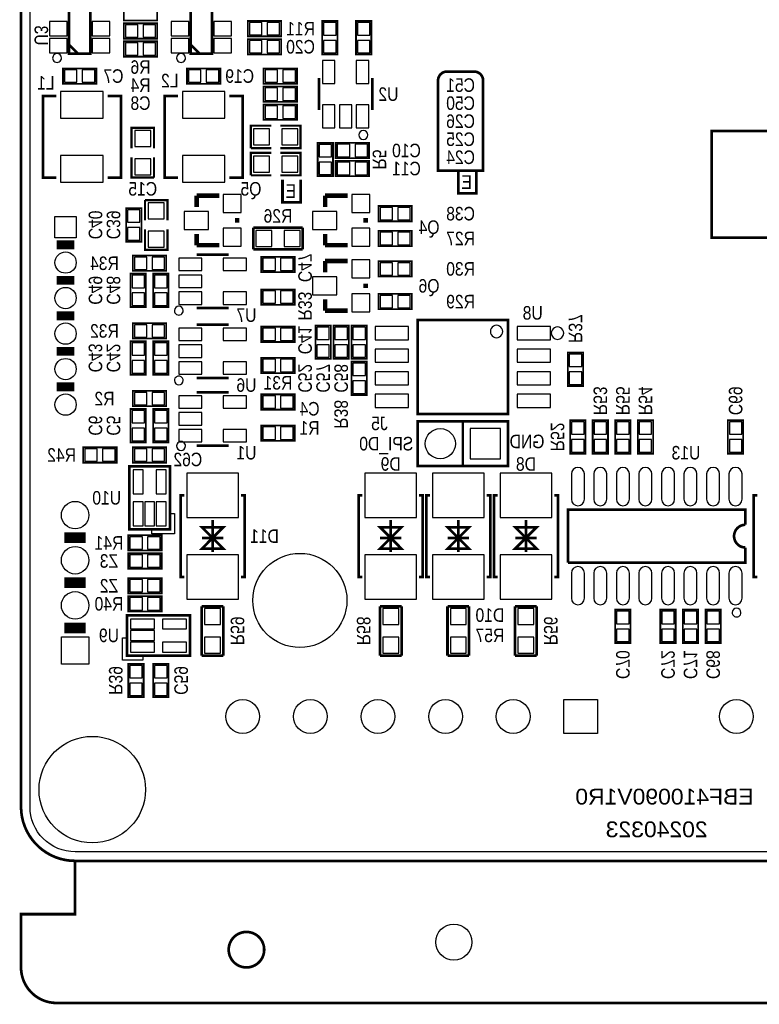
# Model space of a CAD drawing. Extents: x 0 to 137, y -8 to 90.
# Tile 1 of 5: x 0 to 42, y -8 to 47. Entities that reach past the tile are written whole.
import ezdxf
from ezdxf.enums import TextEntityAlignment as Align

# ---------------------------------------------------------------- set-up
doc = ezdxf.new("R2010")
doc.units = 0
for name, color, linetype in [('BG_OUTLINE', 80, 'CONTINUOUS'), ('BG_SILKSCREEN_BOTTOM', 40, 'CONTINUOUS'), ('PG_SILKSCREEN_BOTTOM', 140, 'CONTINUOUS'), ('PIN_SOLDERMASK_BOTTOM', 231, 'CONTINUOUS'), ('RD_SILKSCREEN_BOTTOM', 2, 'CONTINUOUS'), ('RKI_ALL', 40, 'CONTINUOUS')]:
    doc.layers.add(name, color=color, linetype=linetype)

msp = doc.modelspace()

# ---------------------------------------------------------------- linework, layer by layer
at = {"layer": 'BG_OUTLINE'}
msp.add_lwpolyline([(3.048, 0, -0.414214), (0, 3.048), (0, 78.951836, -0.414214), (3.048, 81.999836), (133.951726, 81.999836, -0.414214), (136.999726, 78.951836), (136.999726, 3.048, -0.414214), (133.951726, 0)], format="xyb", close=True, dxfattribs=at)
at = {"layer": 'BG_OUTLINE', "const_width": 0.1524}
for points in [[(0, 3.048), (0, 78.951836)], [(3.048, 0), (133.951726, 0)]]:
    msp.add_lwpolyline(points, dxfattribs=at)
for points in [[(0, 3.048, 0.414214), (3.048, 0), (3.048, -2.999994), (0, -2.999994), (0, -5.999988, 0.414214), (1.999996, -7.999984), (134.99973, -7.999984, 0.414214), (136.999726, -5.999988), (136.999726, -2.999994), (133.951726, -2.999994), (133.951726, 0, 0.414214), (136.999726, 3.048)], [(3.048, 0, -0.414214), (0, 3.048)], [(13.699998, -4.99999, 1), (11.700002, -4.99999, 1), (13.699998, -4.99999)]]:
    msp.add_lwpolyline(points, format="xyb", dxfattribs=at)
at = {"layer": 'BG_SILKSCREEN_BOTTOM', "const_width": 0.1524}
msp.add_lwpolyline([(24.638, 38.862), (24.638, 37.592), (25.654, 37.592), (25.654, 38.862), (26.035, 38.862), (26.035, 43.942, 0.414214), (25.527, 44.45), (24.003, 44.45, 0.414214), (23.495, 43.942), (23.495, 38.862), (25.654, 38.862)], format="xyb", dxfattribs=at)
at = {"layer": 'BG_SILKSCREEN_BOTTOM'}
for points, const_width in [([(38.910006, 35.100006), (44.909994, 35.100006), (44.909994, 41.099994), (38.910006, 41.099994), (38.910006, 35.100006)], 0.150114), ([(15.748, 38.354), (15.748, 37.084), (14.732, 37.084), (14.732, 38.354)], 0.1524)]:
    msp.add_lwpolyline(points, dxfattribs=dict(at, const_width=const_width))
at = {"layer": 'PG_SILKSCREEN_BOTTOM'}
for points, const_width in [([(3.901948, 45.462952), (2.702052, 45.462952), (2.702052, 48.263048), (3.901948, 48.263048), (3.901948, 45.462952)], 0.150114), ([(10.759948, 45.462952), (9.560052, 45.462952), (9.560052, 48.263048), (10.759948, 48.263048), (10.759948, 45.462952)], 0.150114), ([(5.7912, 47.3202), (7.6708, 47.3202), (7.6708, 48.1838), (5.7912, 48.1838), (5.7912, 47.3202)], 0.1016), ([(7.6708, 47.1678), (5.7912, 47.1678), (5.7912, 46.3042), (7.6708, 46.3042), (7.6708, 47.1678)], 0.1016), ([(14.6558, 47.2948), (12.7762, 47.2948), (12.7762, 46.4312), (14.6558, 46.4312), (14.6558, 47.2948)], 0.1016), ([(17.8308, 45.4152), (17.8308, 47.2948), (16.9672, 47.2948), (16.9672, 45.4152), (17.8308, 45.4152)], 0.1016), ([(18.8722, 47.2948), (18.8722, 45.4152), (19.7358, 45.4152), (19.7358, 47.2948), (18.8722, 47.2948)], 0.1016), ([(3.201924, 45.462952), (2.702052, 45.963078)], 0.150114), ([(7.6708, 46.1518), (5.7912, 46.1518), (5.7912, 45.2882), (7.6708, 45.2882), (7.6708, 46.1518)], 0.1016), ([(10.059924, 45.462952), (9.560052, 45.963078)], 0.150114), ([(14.6558, 46.2788), (12.7762, 46.2788), (12.7762, 45.4152), (14.6558, 45.4152), (14.6558, 46.2788)], 0.1016), ([(4.2418, 44.6278), (2.3622, 44.6278), (2.3622, 43.7642), (4.2418, 43.7642), (4.2418, 44.6278)], 0.1016), ([(11.2268, 44.6278), (9.3472, 44.6278), (9.3472, 43.7642), (11.2268, 43.7642), (11.2268, 44.6278)], 0.1016), ([(13.6652, 43.7642), (15.5448, 43.7642), (15.5448, 44.6278), (13.6652, 44.6278), (13.6652, 43.7642)], 0.1016), ([(16.787876, 44.079922), (16.787876, 42.280078)], 0.150114), ([(19.788124, 42.280078), (19.788124, 44.079922)], 0.150114), ([(13.6652, 42.7482), (15.5448, 42.7482), (15.5448, 43.6118), (13.6652, 43.6118), (13.6652, 42.7482)], 0.1016), ([(1.981454, 38.46957), (1.231646, 38.46957), (1.231646, 43.06951), (1.981454, 43.06951)], 0.150114), ([(4.881626, 43.06951), (5.631434, 43.06951), (5.631434, 38.46957), (4.881626, 38.46957)], 0.150114), ([(8.839454, 38.46957), (8.089646, 38.46957), (8.089646, 43.06951), (8.839454, 43.06951)], 0.150114), ([(11.739626, 43.06951), (12.489434, 43.06951), (12.489434, 38.46957), (11.739626, 38.46957)], 0.150114), ([(13.6652, 41.7322), (15.5448, 41.7322), (15.5448, 42.5958), (13.6652, 42.5958), (13.6652, 41.7322)], 0.1016), ([(7.493, 40.132), (7.493, 41.275), (6.223, 41.275), (6.223, 40.132)], 0.127), ([(14.097, 41.402), (12.954, 41.402), (12.954, 40.132)], 0.127), ([(14.605, 40.132), (15.748, 40.132), (15.748, 41.402), (14.605, 41.402)], 0.127), ([(16.7132, 40.4368), (16.7132, 38.5572), (17.5768, 38.5572), (17.5768, 40.4368), (16.7132, 40.4368)], 0.1016), ([(19.6088, 40.4368), (17.7292, 40.4368), (17.7292, 39.5732), (19.6088, 39.5732), (19.6088, 40.4368)], 0.1016), ([(12.954, 40.132), (14.097, 40.132)], 0.127), ([(14.097, 39.878), (12.954, 39.878), (12.954, 38.608)], 0.127), ([(14.605, 38.608), (15.748, 38.608), (15.748, 39.878), (14.605, 39.878)], 0.127), ([(6.223, 39.624), (6.223, 38.481), (7.493, 38.481)], 0.127), ([(7.493, 38.481), (7.493, 39.624)], 0.127), ([(19.6088, 39.4208), (17.7292, 39.4208), (17.7292, 38.5572), (19.6088, 38.5572), (19.6088, 39.4208)], 0.1016), ([(12.954, 38.608), (14.097, 38.608)], 0.127), ([(8.255, 36.068), (8.255, 37.211), (6.985, 37.211)], 0.127), ([(6.985, 37.211), (6.985, 36.068)], 0.127), ([(9.8933, 36.83), (9.8933, 37.465)], 0.254), ([(9.8933, 37.465), (11.1633, 37.465)], 0.254), ([(17.1323, 36.83), (17.1323, 37.465)], 0.254), ([(17.1323, 37.465), (18.4023, 37.465)], 0.254), ([(5.9182, 36.7538), (5.9182, 34.8742), (6.7818, 34.8742), (6.7818, 36.7538), (5.9182, 36.7538)], 0.1016), ([(22.0218, 36.8808), (20.1422, 36.8808), (20.1422, 36.0172), (22.0218, 36.0172), (22.0218, 36.8808)], 0.1016), ([(12.1793, 36.195), (12.1793, 35.941)], 0.254), ([(19.4183, 36.195), (19.4183, 35.941)], 0.254), ([(6.985, 35.56), (6.985, 34.417), (8.255, 34.417), (8.255, 35.56)], 0.127), ([(15.8623, 35.6616), (13.081, 35.6616)], 0.1524), ([(13.081, 35.6616), (13.081, 34.4424)], 0.1524), ([(15.8623, 34.4424), (15.8623, 35.6616)], 0.1524), ([(22.0218, 35.4838), (20.1422, 35.4838), (20.1422, 34.6202), (22.0218, 34.6202), (22.0218, 35.4838)], 0.1016), ([(3.008122, 34.694114), (2.00787, 34.694114)], 0.500126), ([(9.8933, 35.306), (9.8933, 34.671)], 0.254), ([(17.1323, 35.306), (17.1323, 34.671)], 0.254), ([(9.8933, 34.671), (11.1633, 34.671)], 0.254), ([(13.081, 34.4424), (15.8623, 34.4424)], 0.1524), ([(17.1323, 34.671), (18.4023, 34.671)], 0.254), ([(8.1788, 34.0868), (6.2992, 34.0868), (6.2992, 33.2232), (8.1788, 33.2232), (8.1788, 34.0868)], 0.1016), ([(11.694922, 34.139124), (9.895078, 34.139124)], 0.150114), ([(13.5382, 33.15716), (15.4178, 33.15716), (15.4178, 34.02076), (13.5382, 34.02076), (13.5382, 33.15716)], 0.1016), ([(17.1323, 33.147), (17.1323, 33.782)], 0.254), ([(17.1323, 33.782), (18.4023, 33.782)], 0.254), ([(20.1422, 32.9057), (22.0218, 32.9057), (22.0218, 33.7693), (20.1422, 33.7693), (20.1422, 32.9057)], 0.1016), ([(3.008122, 32.694118), (2.00787, 32.694118)], 0.500126), ([(7.0358, 31.1912), (7.0358, 33.0708), (6.1722, 33.0708), (6.1722, 31.1912), (7.0358, 31.1912)], 0.1016), ([(8.3058, 31.1912), (8.3058, 33.0708), (7.4422, 33.0708), (7.4422, 31.1912), (8.3058, 31.1912)], 0.1016), ([(15.4178, 32.1818), (13.5382, 32.1818), (13.5382, 31.3182), (15.4178, 31.3182), (15.4178, 32.1818)], 0.1016), ([(19.4183, 32.512), (19.4183, 32.258)], 0.254), ([(17.1323, 31.623), (17.1323, 30.988)], 0.254), ([(22.0218, 31.9278), (20.1422, 31.9278), (20.1422, 31.0642), (22.0218, 31.0642), (22.0218, 31.9278)], 0.1016), ([(9.895078, 31.138876), (11.694922, 31.138876)], 0.150114), ([(17.1323, 30.988), (18.4023, 30.988)], 0.254), ([(2.00787, 30.694122), (3.008122, 30.694122)], 0.500126), ([(27.432, 25.172924), (22.352, 25.172924), (22.352, 30.453076), (27.432, 30.453076), (27.432, 25.172924)], 0.1524), ([(8.1788, 30.2768), (6.2992, 30.2768), (6.2992, 29.4132), (8.1788, 29.4132), (8.1788, 30.2768)], 0.1016), ([(11.694922, 30.202124), (9.895078, 30.202124)], 0.150114), ([(13.5382, 29.22016), (15.4178, 29.22016), (15.4178, 30.08376), (13.5382, 30.08376), (13.5382, 29.22016)], 0.1016), ([(16.5862, 30.1498), (16.5862, 28.2702), (17.4498, 28.2702), (17.4498, 30.1498), (16.5862, 30.1498)], 0.1016), ([(17.6022, 30.1498), (17.6022, 28.2702), (18.4658, 28.2702), (18.4658, 30.1498), (17.6022, 30.1498)], 0.1016), ([(18.6182, 30.1498), (18.6182, 28.2702), (19.4818, 28.2702), (19.4818, 30.1498), (18.6182, 30.1498)], 0.1016), ([(2.00787, 28.694126), (3.008122, 28.694126)], 0.500126), ([(7.0358, 27.3812), (7.0358, 29.2608), (6.1722, 29.2608), (6.1722, 27.3812), (7.0358, 27.3812)], 0.1016), ([(8.3058, 27.3812), (8.3058, 29.2608), (7.4422, 29.2608), (7.4422, 27.3812), (8.3058, 27.3812)], 0.1016), ([(15.4178, 28.331668), (13.5382, 28.331668), (13.5382, 27.468068), (15.4178, 27.468068), (15.4178, 28.331668)], 0.1016), ([(30.8102, 28.6258), (30.8102, 26.7462), (31.6738, 26.7462), (31.6738, 28.6258), (30.8102, 28.6258)], 0.1016), ([(19.4818, 26.2382), (19.4818, 28.1178), (18.6182, 28.1178), (18.6182, 26.2382), (19.4818, 26.2382)], 0.1016), ([(9.895078, 27.201876), (11.694922, 27.201876)], 0.150114), ([(2.00787, 26.69413), (3.008122, 26.69413)], 0.500126), ([(8.1788, 26.4668), (6.2992, 26.4668), (6.2992, 25.6032), (8.1788, 25.6032), (8.1788, 26.4668)], 0.1016), ([(11.694922, 26.392124), (9.895078, 26.392124)], 0.150114), ([(13.5382, 25.41016), (15.4178, 25.41016), (15.4178, 26.27376), (13.5382, 26.27376), (13.5382, 25.41016)], 0.1016), ([(7.0358, 23.5712), (7.0358, 25.4508), (6.1722, 25.4508), (6.1722, 23.5712), (7.0358, 23.5712)], 0.1016), ([(8.3058, 23.5712), (8.3058, 25.4508), (7.4422, 25.4508), (7.4422, 23.5712), (8.3058, 23.5712)], 0.1016), ([(15.4178, 24.521668), (13.5382, 24.521668), (13.5382, 23.658068), (15.4178, 23.658068), (15.4178, 24.521668)], 0.1016), ([(27.432, 24.744934), (22.352, 24.744934), (22.352, 22.245066), (27.432, 22.245066), (27.432, 24.744934)], 0.150114), ([(24.892, 24.744934), (24.892, 22.245066)], 0.150114), ([(30.9372, 24.8158), (30.9372, 22.9362), (31.8008, 22.9362), (31.8008, 24.8158), (30.9372, 24.8158)], 0.1016), ([(32.2072, 24.8158), (32.2072, 22.9362), (33.0708, 22.9362), (33.0708, 24.8158), (32.2072, 24.8158)], 0.1016), ([(33.4772, 24.8158), (33.4772, 22.9362), (34.3408, 22.9362), (34.3408, 24.8158), (33.4772, 24.8158)], 0.1016), ([(34.7472, 24.8158), (34.7472, 22.9362), (35.6108, 22.9362), (35.6108, 24.8158), (34.7472, 24.8158)], 0.1016), ([(40.6908, 22.9362), (40.6908, 24.8158), (39.8272, 24.8158), (39.8272, 22.9362), (40.6908, 22.9362)], 0.1016), ([(5.3848, 23.2918), (3.5052, 23.2918), (3.5052, 22.4282), (5.3848, 22.4282), (5.3848, 23.2918)], 0.1016), ([(8.1788, 23.2918), (6.2992, 23.2918), (6.2992, 22.4282), (8.1788, 22.4282), (8.1788, 23.2918)], 0.1016), ([(9.895078, 23.391876), (11.694922, 23.391876)], 0.150114), ([(8.389874, 22.225), (6.103874, 22.225), (6.103874, 18.669), (8.389874, 18.669), (8.389874, 22.225)], 0.1524), ([(9.195054, 20.58797), (8.994902, 20.58797), (8.994902, 15.98803), (9.195054, 15.98803)], 0.150114), ([(12.394946, 20.58797), (12.595098, 20.58797), (12.595098, 15.98803), (12.394946, 15.98803)], 0.150114), ([(19.228054, 20.58797), (19.027902, 20.58797), (19.027902, 15.98803), (19.228054, 15.98803)], 0.150114), ([(22.427946, 20.58797), (22.628098, 20.58797), (22.628098, 15.98803), (22.427946, 15.98803)], 0.150114), ([(23.038054, 20.58797), (22.837902, 20.58797), (22.837902, 15.98803), (23.038054, 15.98803)], 0.150114), ([(26.237946, 20.58797), (26.438098, 20.58797), (26.438098, 15.98803), (26.237946, 15.98803)], 0.150114), ([(26.848054, 20.58797), (26.647902, 20.58797), (26.647902, 15.98803), (26.848054, 15.98803)], 0.150114), ([(30.047946, 20.58797), (30.248098, 20.58797), (30.248098, 15.98803), (30.047946, 15.98803)], 0.150114), ([(41.484042, 20.58797), (41.28389, 20.58797), (41.28389, 15.98803), (41.484042, 15.98803)], 0.150114), ([(10.195052, 18.788126), (11.394948, 18.788126), (10.795, 18.187924), (10.195052, 18.788126)], 0.150114), ([(10.795, 19.187922), (10.795, 17.388078)], 0.150114), ([(20.228052, 18.788126), (21.427948, 18.788126), (20.828, 18.187924), (20.228052, 18.788126)], 0.150114), ([(20.828, 19.187922), (20.828, 17.388078)], 0.150114), ([(24.038052, 18.788126), (25.237948, 18.788126), (24.638, 18.187924), (24.038052, 18.788126)], 0.150114), ([(24.638, 19.187922), (24.638, 17.388078)], 0.150114), ([(27.848052, 18.788126), (29.047948, 18.788126), (28.448, 18.187924), (27.848052, 18.788126)], 0.150114), ([(28.448, 19.187922), (28.448, 17.388078)], 0.150114), ([(2.448052, 18.200116), (3.647948, 18.200116)], 0.599948), ([(6.0452, 17.4752), (7.9248, 17.4752), (7.9248, 18.3388), (6.0452, 18.3388), (6.0452, 17.4752)], 0.1016), ([(11.394948, 17.587976), (10.195052, 17.587976), (10.795, 18.187924), (11.394948, 17.587976)], 0.150114), ([(10.195052, 18.187924), (11.394948, 18.187924)], 0.150114), ([(11.394948, 18.187924), (10.195052, 18.187924)], 0.150114), ([(21.427948, 17.587976), (20.228052, 17.587976), (20.828, 18.187924), (21.427948, 17.587976)], 0.150114), ([(20.228052, 18.187924), (21.427948, 18.187924)], 0.150114), ([(21.427948, 18.187924), (20.228052, 18.187924)], 0.150114), ([(25.237948, 17.587976), (24.038052, 17.587976), (24.638, 18.187924), (25.237948, 17.587976)], 0.150114), ([(24.038052, 18.187924), (25.237948, 18.187924)], 0.150114), ([(25.237948, 18.187924), (24.038052, 18.187924)], 0.150114), ([(29.047948, 17.587976), (27.848052, 17.587976), (28.448, 18.187924), (29.047948, 17.587976)], 0.150114), ([(27.848052, 18.187924), (29.047948, 18.187924)], 0.150114), ([(29.047948, 18.187924), (27.848052, 18.187924)], 0.150114), ([(6.0452, 16.4592), (7.9248, 16.4592), (7.9248, 17.3228), (6.0452, 17.3228), (6.0452, 16.4592)], 0.1016), ([(40.81399, 17.288002), (40.81399, 16.787876), (30.81401, 16.787876)], 0.150114), ([(3.647948, 15.660116), (2.448052, 15.660116)], 0.599948), ([(6.0452, 15.0622), (7.9248, 15.0622), (7.9248, 15.9258), (6.0452, 15.9258), (6.0452, 15.0622)], 0.1016), ([(6.0452, 14.0462), (7.9248, 14.0462), (7.9248, 14.9098), (6.0452, 14.9098), (6.0452, 14.0462)], 0.1016), ([(9.525, 11.548872), (9.525, 13.834872), (5.969, 13.834872), (5.969, 11.548872), (9.525, 11.548872)], 0.1524), ([(10.1854, 14.3383), (10.1854, 11.557)], 0.1524), ([(11.4046, 14.3383), (10.1854, 14.3383)], 0.1524), ([(11.4046, 11.557), (11.4046, 14.3383)], 0.1524), ([(20.2184, 14.3383), (20.2184, 11.557)], 0.1524), ([(21.4376, 14.3383), (20.2184, 14.3383)], 0.1524), ([(21.4376, 11.557), (21.4376, 14.3383)], 0.1524), ([(24.0284, 14.3383), (24.0284, 11.557)], 0.1524), ([(25.2476, 14.3383), (24.0284, 14.3383)], 0.1524), ([(25.2476, 11.557), (25.2476, 14.3383)], 0.1524), ([(27.8384, 14.3383), (27.8384, 11.557)], 0.1524), ([(29.0576, 14.3383), (27.8384, 14.3383)], 0.1524), ([(29.0576, 11.557), (29.0576, 14.3383)], 0.1524), ([(33.4772, 14.1478), (33.4772, 12.2682), (34.3408, 12.2682), (34.3408, 14.1478), (33.4772, 14.1478)], 0.1016), ([(36.8808, 12.2682), (36.8808, 14.1478), (36.0172, 14.1478), (36.0172, 12.2682), (36.8808, 12.2682)], 0.1016), ([(37.2872, 14.1478), (37.2872, 12.2682), (38.1508, 12.2682), (38.1508, 14.1478), (37.2872, 14.1478)], 0.1016), ([(38.56228, 14.1478), (38.56228, 12.2682), (39.42588, 12.2682), (39.42588, 14.1478), (38.56228, 14.1478)], 0.1016), ([(3.647948, 13.120116), (2.448052, 13.120116)], 0.599948), ([(6.9088, 9.2202), (6.9088, 11.0998), (6.0452, 11.0998), (6.0452, 9.2202), (6.9088, 9.2202)], 0.1016), ([(7.4422, 11.0998), (7.4422, 9.2202), (8.3058, 9.2202), (8.3058, 11.0998), (7.4422, 11.0998)], 0.1016), ([(10.1854, 11.557), (11.4046, 11.557)], 0.1524), ([(20.2184, 11.557), (21.4376, 11.557)], 0.1524), ([(24.0284, 11.557), (25.2476, 11.557)], 0.1524), ([(27.8384, 11.557), (29.0576, 11.557)], 0.1524)]:
    msp.add_lwpolyline(points, dxfattribs=dict(at, const_width=const_width))
for points in [[(2.281936, 45.212, 1), (1.78206, 45.212104, 1)], [(9.266936, 45.212, 1), (8.76706, 45.212104, 1)], [(19.537934, 40.88003, 1), (19.038066, 40.87997, 1)], [(9.139936, 30.988, 1), (8.640004, 30.987996, 1)], [(27.142186, 29.812996, 1), (26.441814, 29.813004, 1)], [(30.576012, 29.718, 1), (29.876112, 29.71816, 1)], [(9.139936, 27.051, 1), (8.640004, 27.050996, 1)], [(9.266936, 23.368, 1), (8.767004, 23.367996, 1)], [(40.564054, 13.988034, 1), (40.063946, 13.987966, 1)]]:
    msp.add_lwpolyline(points, format="xyb", close=True, dxfattribs=at)
for points in [[(8.389874, 19.558), (8.643874, 19.558), (8.643874, 18.415), (7.373874, 18.415), (7.373874, 18.669), (8.389874, 18.669)], [(6.858, 11.548872), (6.858, 11.294872), (5.715, 11.294872), (5.715, 12.564872), (5.969, 12.564872), (5.969, 11.548872)]]:
    msp.add_lwpolyline(points, close=True, dxfattribs=at)
at = {"layer": 'PG_SILKSCREEN_BOTTOM', "const_width": 0.150114}
msp.add_lwpolyline([(30.81401, 16.787876), (30.81401, 19.788124), (40.81399, 19.788124), (40.81399, 18.92808, 0.999984), (40.81399, 17.64792), (40.81399, 17.288002)], format="xyb", dxfattribs=at)
at = {"layer": 'PIN_SOLDERMASK_BOTTOM'}
for points in [[(1.602105, 46.46295), (2.602103, 46.46295), (2.602103, 47.26305), (1.602105, 47.26305)], [(4.001897, 46.46295), (5.001895, 46.46295), (5.001895, 47.26305), (4.001897, 47.26305)], [(8.460105, 46.46295), (9.460103, 46.46295), (9.460103, 47.26305), (8.460105, 47.26305)], [(10.859897, 46.46295), (11.859895, 46.46295), (11.859895, 47.26305), (10.859897, 47.26305)], [(13.566648, 46.51248), (13.566648, 47.21352), (12.865608, 47.21352), (12.865608, 46.51248)], [(14.566392, 46.51248), (14.566392, 47.21352), (13.865352, 47.21352), (13.865352, 46.51248)], [(17.04848, 46.504352), (17.74952, 46.504352), (17.74952, 47.205392), (17.04848, 47.205392)], [(19.65452, 47.205392), (18.95348, 47.205392), (18.95348, 46.504352), (19.65452, 46.504352)], [(6.581648, 46.38548), (6.581648, 47.08652), (5.880608, 47.08652), (5.880608, 46.38548)], [(7.581392, 46.38548), (7.581392, 47.08652), (6.880352, 47.08652), (6.880352, 46.38548)], [(1.602105, 45.51299), (2.602103, 45.51299), (2.602103, 46.31309), (1.602105, 46.31309)], [(4.001897, 45.51299), (5.001895, 45.51299), (5.001895, 46.31309), (4.001897, 46.31309)], [(6.581648, 45.36948), (6.581648, 46.07052), (5.880608, 46.07052), (5.880608, 45.36948)], [(7.581392, 45.36948), (7.581392, 46.07052), (6.880352, 46.07052), (6.880352, 45.36948)], [(8.460105, 45.51299), (9.460103, 45.51299), (9.460103, 46.31309), (8.460105, 46.31309)], [(10.859897, 45.51299), (11.859895, 45.51299), (11.859895, 46.31309), (10.859897, 46.31309)], [(13.566648, 45.49648), (13.566648, 46.19752), (12.865608, 46.19752), (12.865608, 45.49648)], [(14.566392, 45.49648), (14.566392, 46.19752), (13.865352, 46.19752), (13.865352, 45.49648)], [(17.04848, 45.504608), (17.74952, 45.504608), (17.74952, 46.205648), (17.04848, 46.205648)], [(19.65452, 46.205648), (18.95348, 46.205648), (18.95348, 45.504608), (19.65452, 45.504608)], [(17.68856, 43.779694), (17.68856, 45.080174), (16.98752, 45.080174), (16.98752, 43.779694)], [(19.58848, 43.779694), (19.58848, 45.080174), (18.88744, 45.080174), (18.88744, 43.779694)], [(3.152648, 43.84548), (3.152648, 44.54652), (2.451608, 44.54652), (2.451608, 43.84548)], [(4.152392, 43.84548), (4.152392, 44.54652), (3.451352, 44.54652), (3.451352, 43.84548)], [(10.137648, 43.84548), (10.137648, 44.54652), (9.436608, 44.54652), (9.436608, 43.84548)], [(11.137392, 43.84548), (11.137392, 44.54652), (10.436352, 44.54652), (10.436352, 43.84548)], [(13.754608, 44.54652), (13.754608, 43.84548), (14.455648, 43.84548), (14.455648, 44.54652)], [(14.754352, 44.54652), (14.754352, 43.84548), (15.455392, 43.84548), (15.455392, 44.54652)], [(4.631563, 43.3197), (2.231517, 43.3197), (2.231517, 41.819576), (4.631563, 41.819576)], [(11.489563, 43.3197), (9.089517, 43.3197), (9.089517, 41.819576), (11.489563, 41.819576)], [(13.754608, 43.53052), (13.754608, 42.82948), (14.455648, 42.82948), (14.455648, 43.53052)], [(14.754352, 43.53052), (14.754352, 42.82948), (15.455392, 42.82948), (15.455392, 43.53052)], [(13.754608, 42.51452), (13.754608, 41.81348), (14.455648, 41.81348), (14.455648, 42.51452)], [(14.754352, 42.51452), (14.754352, 41.81348), (15.455392, 41.81348), (15.455392, 42.51452)], [(17.68856, 41.279826), (17.68856, 42.580306), (16.98752, 42.580306), (16.98752, 41.279826)], [(18.63852, 41.279826), (18.63852, 42.580306), (17.93748, 42.580306), (17.93748, 41.279826)], [(19.58848, 41.279826), (19.58848, 42.580306), (18.88744, 42.580306), (18.88744, 41.279826)], [(6.408039, 40.228139), (7.307961, 40.228139), (7.307961, 41.128061), (6.408039, 41.128061)], [(13.100939, 41.216961), (13.100939, 40.317039), (14.000861, 40.317039), (14.000861, 41.216961)], [(14.701139, 41.216961), (14.701139, 40.317039), (15.601061, 40.317039), (15.601061, 41.216961)], [(17.49552, 40.347392), (16.79448, 40.347392), (16.79448, 39.646352), (17.49552, 39.646352)], [(18.519648, 39.65448), (18.519648, 40.35552), (17.818608, 40.35552), (17.818608, 39.65448)], [(19.519392, 39.65448), (19.519392, 40.35552), (18.818352, 40.35552), (18.818352, 39.65448)], [(4.631563, 39.719504), (2.231517, 39.719504), (2.231517, 38.21938), (4.631563, 38.21938)], [(6.408039, 38.627939), (7.307961, 38.627939), (7.307961, 39.527861), (6.408039, 39.527861)], [(11.489563, 39.719504), (9.089517, 39.719504), (9.089517, 38.21938), (11.489563, 38.21938)], [(13.100939, 39.692961), (13.100939, 38.793039), (14.000861, 38.793039), (14.000861, 39.692961)], [(14.701139, 39.692961), (14.701139, 38.793039), (15.601061, 38.793039), (15.601061, 39.692961)], [(17.49552, 39.347648), (16.79448, 39.347648), (16.79448, 38.646608), (17.49552, 38.646608)], [(18.519648, 38.63848), (18.519648, 39.33952), (17.818608, 39.33952), (17.818608, 38.63848)], [(19.519392, 38.63848), (19.519392, 39.33952), (18.818352, 39.33952), (18.818352, 38.63848)], [(12.407138, 37.527738), (11.392662, 37.527738), (11.392662, 36.513262), (12.407138, 36.513262)], [(19.646138, 37.527738), (18.631662, 37.527738), (18.631662, 36.513262), (19.646138, 36.513262)], [(6.70052, 36.664392), (5.99948, 36.664392), (5.99948, 35.963352), (6.70052, 35.963352)], [(8.069961, 37.064061), (7.170039, 37.064061), (7.170039, 36.164139), (8.069961, 36.164139)], [(20.932648, 36.09848), (20.932648, 36.79952), (20.231608, 36.79952), (20.231608, 36.09848)], [(21.932392, 36.09848), (21.932392, 36.79952), (21.231352, 36.79952), (21.231352, 36.09848)], [(1.908048, 36.29406), (3.107944, 36.29406), (3.107944, 35.094164), (1.908048, 35.094164)], [(10.552938, 36.575238), (9.182862, 36.575238), (9.182862, 35.560762), (10.552938, 35.560762)], [(17.791938, 36.575238), (16.421862, 36.575238), (16.421862, 35.560762), (17.791938, 35.560762)], [(6.70052, 35.664648), (5.99948, 35.664648), (5.99948, 34.963608), (6.70052, 34.963608)], [(12.407138, 35.622738), (11.392662, 35.622738), (11.392662, 34.608262), (12.407138, 34.608262)], [(14.127988, 34.601912), (14.127988, 35.501834), (13.228066, 35.501834), (13.228066, 34.601912)], [(15.728188, 34.601912), (15.728188, 35.501834), (14.828266, 35.501834), (14.828266, 34.601912)], [(19.646138, 35.622738), (18.631662, 35.622738), (18.631662, 34.608262), (19.646138, 34.608262)], [(8.069961, 35.463861), (7.170039, 35.463861), (7.170039, 34.563939), (8.069961, 34.563939)], [(20.932648, 34.70148), (20.932648, 35.40252), (20.231608, 35.40252), (20.231608, 34.70148)], [(21.932392, 34.70148), (21.932392, 35.40252), (21.231352, 35.40252), (21.231352, 34.70148)], [(7.089648, 33.30448), (7.089648, 34.00552), (6.388608, 34.00552), (6.388608, 33.30448)], [(8.089392, 33.30448), (8.089392, 34.00552), (7.388352, 34.00552), (7.388352, 33.30448)], [(8.894826, 33.23844), (10.195306, 33.23844), (10.195306, 33.93948), (8.894826, 33.93948)], [(11.394694, 33.23844), (12.695174, 33.23844), (12.695174, 33.93948), (11.394694, 33.93948)], [(13.627608, 33.93948), (13.627608, 33.23844), (14.328648, 33.23844), (14.328648, 33.93948)], [(14.627352, 33.93948), (14.627352, 33.23844), (15.328392, 33.23844), (15.328392, 33.93948)], [(19.646138, 33.844738), (18.631662, 33.844738), (18.631662, 32.830262), (19.646138, 32.830262)], [(20.231608, 33.68802), (20.231608, 32.98698), (20.932648, 32.98698), (20.932648, 33.68802)], [(21.231352, 33.68802), (21.231352, 32.98698), (21.932392, 32.98698), (21.932392, 33.68802)], [(6.25348, 32.280352), (6.95452, 32.280352), (6.95452, 32.981392), (6.25348, 32.981392)], [(7.52348, 32.280352), (8.22452, 32.280352), (8.22452, 32.981392), (7.52348, 32.981392)], [(8.894826, 32.28848), (10.195306, 32.28848), (10.195306, 32.98952), (8.894826, 32.98952)], [(17.791938, 32.892238), (16.421862, 32.892238), (16.421862, 31.877762), (17.791938, 31.877762)], [(6.25348, 31.280608), (6.95452, 31.280608), (6.95452, 31.981648), (6.25348, 31.981648)], [(7.52348, 31.280608), (8.22452, 31.280608), (8.22452, 31.981648), (7.52348, 31.981648)], [(8.894826, 31.33852), (10.195306, 31.33852), (10.195306, 32.03956), (8.894826, 32.03956)], [(11.394694, 31.33852), (12.695174, 31.33852), (12.695174, 32.03956), (11.394694, 32.03956)], [(14.328648, 31.39948), (14.328648, 32.10052), (13.627608, 32.10052), (13.627608, 31.39948)], [(15.328392, 31.39948), (15.328392, 32.10052), (14.627352, 32.10052), (14.627352, 31.39948)], [(19.646138, 31.939738), (18.631662, 31.939738), (18.631662, 30.925262), (19.646138, 30.925262)], [(20.932648, 31.14548), (20.932648, 31.84652), (20.231608, 31.84652), (20.231608, 31.14548)], [(21.932392, 31.14548), (21.932392, 31.84652), (21.231352, 31.84652), (21.231352, 31.14548)], [(7.089648, 29.49448), (7.089648, 30.19552), (6.388608, 30.19552), (6.388608, 29.49448)], [(8.089392, 29.49448), (8.089392, 30.19552), (7.388352, 30.19552), (7.388352, 29.49448)], [(8.894826, 29.30144), (10.195306, 29.30144), (10.195306, 30.00248), (8.894826, 30.00248)], [(11.394694, 29.30144), (12.695174, 29.30144), (12.695174, 30.00248), (11.394694, 30.00248)], [(13.627608, 30.00248), (13.627608, 29.30144), (14.328648, 29.30144), (14.328648, 30.00248)], [(14.627352, 30.00248), (14.627352, 29.30144), (15.328392, 29.30144), (15.328392, 30.00248)], [(17.36852, 30.060392), (16.66748, 30.060392), (16.66748, 29.359352), (17.36852, 29.359352)], [(18.38452, 30.060392), (17.68348, 30.060392), (17.68348, 29.359352), (18.38452, 29.359352)], [(19.40052, 30.060392), (18.69948, 30.060392), (18.69948, 29.359352), (19.40052, 29.359352)], [(19.952208, 29.3497), (21.831808, 29.3497), (21.831808, 30.0863), (19.952208, 30.0863)], [(27.952192, 29.3497), (29.831792, 29.3497), (29.831792, 30.0863), (27.952192, 30.0863)], [(6.25348, 28.470352), (6.95452, 28.470352), (6.95452, 29.171392), (6.25348, 29.171392)], [(7.52348, 28.470352), (8.22452, 28.470352), (8.22452, 29.171392), (7.52348, 29.171392)], [(8.894826, 28.35148), (10.195306, 28.35148), (10.195306, 29.05252), (8.894826, 29.05252)], [(17.36852, 29.060648), (16.66748, 29.060648), (16.66748, 28.359608), (17.36852, 28.359608)], [(18.38452, 29.060648), (17.68348, 29.060648), (17.68348, 28.359608), (18.38452, 28.359608)], [(19.40052, 29.060648), (18.69948, 29.060648), (18.69948, 28.359608), (19.40052, 28.359608)], [(19.952208, 28.0797), (21.831808, 28.0797), (21.831808, 28.8163), (19.952208, 28.8163)], [(27.952192, 28.0797), (29.831792, 28.0797), (29.831792, 28.8163), (27.952192, 28.8163)], [(31.59252, 28.536392), (30.89148, 28.536392), (30.89148, 27.835352), (31.59252, 27.835352)], [(6.25348, 27.470608), (6.95452, 27.470608), (6.95452, 28.171648), (6.25348, 28.171648)], [(7.52348, 27.470608), (8.22452, 27.470608), (8.22452, 28.171648), (7.52348, 28.171648)], [(8.894826, 27.40152), (10.195306, 27.40152), (10.195306, 28.10256), (8.894826, 28.10256)], [(11.394694, 27.40152), (12.695174, 27.40152), (12.695174, 28.10256), (11.394694, 28.10256)], [(14.328648, 27.549348), (14.328648, 28.250388), (13.627608, 28.250388), (13.627608, 27.549348)], [(15.328392, 27.549348), (15.328392, 28.250388), (14.627352, 28.250388), (14.627352, 27.549348)], [(18.69948, 27.327352), (19.40052, 27.327352), (19.40052, 28.028392), (18.69948, 28.028392)], [(19.952208, 26.8097), (21.831808, 26.8097), (21.831808, 27.5463), (19.952208, 27.5463)], [(27.952192, 26.8097), (29.831792, 26.8097), (29.831792, 27.5463), (27.952192, 27.5463)], [(31.59252, 27.536648), (30.89148, 27.536648), (30.89148, 26.835608), (31.59252, 26.835608)], [(18.69948, 26.327608), (19.40052, 26.327608), (19.40052, 27.028648), (18.69948, 27.028648)], [(7.089648, 25.68448), (7.089648, 26.38552), (6.388608, 26.38552), (6.388608, 25.68448)], [(8.089392, 25.68448), (8.089392, 26.38552), (7.388352, 26.38552), (7.388352, 25.68448)], [(8.894826, 25.49144), (10.195306, 25.49144), (10.195306, 26.19248), (8.894826, 26.19248)], [(11.394694, 25.49144), (12.695174, 25.49144), (12.695174, 26.19248), (11.394694, 26.19248)], [(13.627608, 26.19248), (13.627608, 25.49144), (14.328648, 25.49144), (14.328648, 26.19248)], [(14.627352, 26.19248), (14.627352, 25.49144), (15.328392, 25.49144), (15.328392, 26.19248)], [(19.952208, 25.5397), (21.831808, 25.5397), (21.831808, 26.2763), (19.952208, 26.2763)], [(27.952192, 25.5397), (29.831792, 25.5397), (29.831792, 26.2763), (27.952192, 26.2763)], [(6.25348, 24.660352), (6.95452, 24.660352), (6.95452, 25.361392), (6.25348, 25.361392)], [(7.52348, 24.660352), (8.22452, 24.660352), (8.22452, 25.361392), (7.52348, 25.361392)], [(8.894826, 24.54148), (10.195306, 24.54148), (10.195306, 25.24252), (8.894826, 25.24252)], [(14.328648, 23.739348), (14.328648, 24.440388), (13.627608, 24.440388), (13.627608, 23.739348)], [(15.328392, 23.739348), (15.328392, 24.440388), (14.627352, 24.440388), (14.627352, 23.739348)], [(31.71952, 24.726392), (31.01848, 24.726392), (31.01848, 24.025352), (31.71952, 24.025352)], [(32.98952, 24.726392), (32.28848, 24.726392), (32.28848, 24.025352), (32.98952, 24.025352)], [(34.25952, 24.726392), (33.55848, 24.726392), (33.55848, 24.025352), (34.25952, 24.025352)], [(35.52952, 24.726392), (34.82848, 24.726392), (34.82848, 24.025352), (35.52952, 24.025352)], [(39.90848, 24.025352), (40.60952, 24.025352), (40.60952, 24.726392), (39.90848, 24.726392)], [(6.25348, 23.660608), (6.95452, 23.660608), (6.95452, 24.361648), (6.25348, 24.361648)], [(7.52348, 23.660608), (8.22452, 23.660608), (8.22452, 24.361648), (7.52348, 24.361648)], [(8.894826, 23.59152), (10.195306, 23.59152), (10.195306, 24.29256), (8.894826, 24.29256)], [(11.394694, 23.59152), (12.695174, 23.59152), (12.695174, 24.29256), (11.394694, 24.29256)], [(27.012138, 22.644862), (27.012138, 24.344884), (25.312116, 24.344884), (25.312116, 22.644862)], [(31.71952, 23.726648), (31.01848, 23.726648), (31.01848, 23.025608), (31.71952, 23.025608)], [(32.98952, 23.726648), (32.28848, 23.726648), (32.28848, 23.025608), (32.98952, 23.025608)], [(34.25952, 23.726648), (33.55848, 23.726648), (33.55848, 23.025608), (34.25952, 23.025608)], [(35.52952, 23.726648), (34.82848, 23.726648), (34.82848, 23.025608), (35.52952, 23.025608)], [(39.90848, 23.025608), (40.60952, 23.025608), (40.60952, 23.726648), (39.90848, 23.726648)], [(4.295648, 22.50948), (4.295648, 23.21052), (3.594608, 23.21052), (3.594608, 22.50948)], [(5.295392, 22.50948), (5.295392, 23.21052), (4.594352, 23.21052), (4.594352, 22.50948)], [(7.089648, 22.50948), (7.089648, 23.21052), (6.388608, 23.21052), (6.388608, 22.50948)], [(8.089392, 22.50948), (8.089392, 23.21052), (7.388352, 23.21052), (7.388352, 22.50948)], [(6.876288, 20.673822), (6.876288, 22.020022), (6.317488, 22.020022), (6.317488, 20.673822)], [(8.17626, 20.673822), (8.17626, 22.020022), (7.61746, 22.020022), (7.61746, 20.673822)], [(12.244959, 21.838031), (9.345041, 21.838031), (9.345041, 19.337909), (12.244959, 19.337909)], [(22.277959, 21.838031), (19.378041, 21.838031), (19.378041, 19.337909), (22.277959, 19.337909)], [(26.087959, 21.838031), (23.188041, 21.838031), (23.188041, 19.337909), (26.087959, 19.337909)], [(29.897959, 21.838031), (26.998041, 21.838031), (26.998041, 19.337909), (29.897959, 19.337909)], [(6.876288, 18.873978), (6.876288, 20.220178), (6.317488, 20.220178), (6.317488, 18.873978)], [(7.526274, 18.873978), (7.526274, 20.220178), (6.967474, 20.220178), (6.967474, 18.873978)], [(8.17626, 18.873978), (8.17626, 20.220178), (7.61746, 20.220178), (7.61746, 18.873978)], [(6.134608, 18.25752), (6.134608, 17.55648), (6.835648, 17.55648), (6.835648, 18.25752)], [(7.134352, 18.25752), (7.134352, 17.55648), (7.835392, 17.55648), (7.835392, 18.25752)], [(6.134608, 17.24152), (6.134608, 16.54048), (6.835648, 16.54048), (6.835648, 17.24152)], [(7.134352, 17.24152), (7.134352, 16.54048), (7.835392, 16.54048), (7.835392, 17.24152)], [(12.244959, 17.238091), (9.345041, 17.238091), (9.345041, 14.737969), (12.244959, 14.737969)], [(22.277959, 17.238091), (19.378041, 17.238091), (19.378041, 14.737969), (22.277959, 14.737969)], [(26.087959, 17.238091), (23.188041, 17.238091), (23.188041, 14.737969), (26.087959, 14.737969)], [(29.897959, 17.238091), (26.998041, 17.238091), (26.998041, 14.737969), (29.897959, 14.737969)], [(6.134608, 15.84452), (6.134608, 15.14348), (6.835648, 15.14348), (6.835648, 15.84452)], [(7.134352, 15.84452), (7.134352, 15.14348), (7.835392, 15.14348), (7.835392, 15.84452)], [(6.134608, 14.82852), (6.134608, 14.12748), (6.835648, 14.12748), (6.835648, 14.82852)], [(7.134352, 14.82852), (7.134352, 14.12748), (7.835392, 14.12748), (7.835392, 14.82852)], [(11.244961, 14.204061), (10.345039, 14.204061), (10.345039, 13.304139), (11.244961, 13.304139)], [(21.277961, 14.204061), (20.378039, 14.204061), (20.378039, 13.304139), (21.277961, 13.304139)], [(25.087961, 14.204061), (24.188039, 14.204061), (24.188039, 13.304139), (25.087961, 13.304139)], [(28.897961, 14.204061), (27.998039, 14.204061), (27.998039, 13.304139), (28.897961, 13.304139)], [(34.25952, 14.058392), (33.55848, 14.058392), (33.55848, 13.357352), (34.25952, 13.357352)], [(36.09848, 13.357352), (36.79952, 13.357352), (36.79952, 14.058392), (36.09848, 14.058392)], [(38.06952, 14.058392), (37.36848, 14.058392), (37.36848, 13.357352), (38.06952, 13.357352)], [(39.3446, 14.058392), (38.64356, 14.058392), (38.64356, 13.357352), (39.3446, 13.357352)], [(6.173978, 13.062458), (7.520178, 13.062458), (7.520178, 13.621258), (6.173978, 13.621258)], [(7.973822, 13.062458), (9.320022, 13.062458), (9.320022, 13.621258), (7.973822, 13.621258)], [(6.173978, 12.412472), (7.520178, 12.412472), (7.520178, 12.971272), (6.173978, 12.971272)], [(34.25952, 13.058648), (33.55848, 13.058648), (33.55848, 12.357608), (34.25952, 12.357608)], [(36.09848, 12.357608), (36.79952, 12.357608), (36.79952, 13.058648), (36.09848, 13.058648)], [(38.06952, 13.058648), (37.36848, 13.058648), (37.36848, 12.357608), (38.06952, 12.357608)], [(39.3446, 13.058648), (38.64356, 13.058648), (38.64356, 12.357608), (39.3446, 12.357608)], [(3.822954, 11.075162), (2.273046, 11.075162), (2.273046, 12.62507), (3.822954, 12.62507)], [(6.173978, 11.762486), (7.520178, 11.762486), (7.520178, 12.321286), (6.173978, 12.321286)], [(7.973822, 11.762486), (9.320022, 11.762486), (9.320022, 12.321286), (7.973822, 12.321286)], [(11.244961, 12.603861), (10.345039, 12.603861), (10.345039, 11.703939), (11.244961, 11.703939)], [(21.277961, 12.603861), (20.378039, 12.603861), (20.378039, 11.703939), (21.277961, 11.703939)], [(25.087961, 12.603861), (24.188039, 12.603861), (24.188039, 11.703939), (25.087961, 11.703939)], [(28.897961, 12.603861), (27.998039, 12.603861), (27.998039, 11.703939), (28.897961, 11.703939)], [(6.12648, 10.309352), (6.82752, 10.309352), (6.82752, 11.010392), (6.12648, 11.010392)], [(8.22452, 11.010392), (7.52348, 11.010392), (7.52348, 10.309352), (8.22452, 10.309352)], [(6.12648, 9.309608), (6.82752, 9.309608), (6.82752, 10.010648), (6.12648, 10.010648)], [(8.22452, 10.010648), (7.52348, 10.010648), (7.52348, 9.309608), (8.22452, 9.309608)], [(32.488124, 9.082278), (32.488124, 7.182358), (30.588204, 7.182358), (30.588204, 9.082278)]]:
    msp.add_lwpolyline(points, close=True, dxfattribs=at)
for points in [[(31.00578, 21.78812), (31.00578, 20.36572, 1), (31.74238, 20.36572), (31.74238, 21.78812, 1)], [(32.26562, 21.78812), (32.26562, 20.36572, 1), (33.00222, 20.36572), (33.00222, 21.78812, 1)], [(33.54578, 21.78812), (33.54578, 20.36572, 1), (34.28238, 20.36572), (34.28238, 21.78812, 1)], [(34.80562, 21.78812), (34.80562, 20.36572, 1), (35.54222, 20.36572), (35.54222, 21.78812, 1)], [(36.08578, 21.78812), (36.08578, 20.36572, 1), (36.82238, 20.36572), (36.82238, 21.78812, 1)], [(37.34562, 21.78812), (37.34562, 20.36572, 1), (38.08222, 20.36572), (38.08222, 21.78812, 1)], [(38.62578, 21.78812), (38.62578, 20.36572, 1), (39.36238, 20.36572), (39.36238, 21.78812, 1)], [(39.88562, 21.78812), (39.88562, 20.36572, 1), (40.62222, 20.36572), (40.62222, 21.78812, 1)], [(31.00578, 16.21028), (31.00578, 14.78788, 1), (31.74238, 14.78788), (31.74238, 16.21028, 1)], [(32.26562, 16.21028), (32.26562, 14.78788, 1), (33.00222, 14.78788), (33.00222, 16.21028, 1)], [(33.54578, 16.21028), (33.54578, 14.78788, 1), (34.28238, 14.78788), (34.28238, 16.21028, 1)], [(34.80562, 16.21028), (34.80562, 14.78788, 1), (35.54222, 14.78788), (35.54222, 16.21028, 1)], [(36.08578, 16.21028), (36.08578, 14.78788, 1), (36.82238, 14.78788), (36.82238, 16.21028, 1)], [(37.34562, 16.21028), (37.34562, 14.78788, 1), (38.08222, 14.78788), (38.08222, 16.21028, 1)], [(38.62578, 16.21028), (38.62578, 14.78788, 1), (39.36238, 14.78788), (39.36238, 16.21028, 1)], [(39.88562, 16.21028), (39.88562, 14.78788, 1), (40.62222, 14.78788), (40.62222, 16.21028, 1)]]:
    msp.add_lwpolyline(points, format="xyb", close=True, dxfattribs=at)
for centre, radius in [((2.507996, 33.694116), 0.599948), ((2.507996, 31.69412), 0.599948), ((2.507996, 29.694124), 0.599948), ((2.507996, 27.694128), 0.599948), ((2.507996, 25.694132), 0.599948), ((23.622, 23.495), 0.850011), ((3.048, 19.470116), 0.774954), ((3.048, 16.930116), 0.774954), ((15.711932, 14.667992), 2.649982), ((3.048, 14.390116), 0.774954), ((12.488164, 8.132318), 0.94996), ((16.298164, 8.132318), 0.94996), ((20.108164, 8.132318), 0.94996), ((23.918164, 8.132318), 0.94996), ((27.728164, 8.132318), 0.94996), ((40.308022, 8.132318), 0.94996), ((4.0132, 4.0132), 2.999994), ((24.384, -4.572), 1.016)]:
    msp.add_circle(centre, radius, dxfattribs=at)
at = {"layer": 'RKI_ALL'}
msp.add_lwpolyline([(0.508, 78.951836, -0.414214), (3.048, 81.491836), (133.951726, 81.491836, -0.414214), (136.491726, 78.951836), (136.491726, 3.048, -0.414214), (133.951726, 0.508), (3.048, 0.508, -0.414214), (0.508, 3.048)], format="xyb", close=True, dxfattribs=at)

# ---------------------------------------------------------------- texts
at = {"layer": 'BG_SILKSCREEN_BOTTOM', "text_generation_flag": 2}
for s, height, width, p in [('E', 0.762, 0.866667, (25.4, 37.846)), ('E', 0.762, 0.866667, (15.494, 37.338)), ('SPI_D0', 0.762, 0.866667, (22.098, 23.114)), ('GND', 0.762, 0.866667, (29.4894, 23.241)), ('EBF410090V1R0', 0.889, 1.085714, (41.275, 3.175)), ('20240323', 0.889, 1.085714, (38.6842, 1.3335))]:
    msp.add_text(s, height=height, dxfattribs=dict(at, width=width)).set_placement(p)
at = {"layer": 'RD_SILKSCREEN_BOTTOM', "text_generation_flag": 2, "width": 0.866667}
for s, p in [('R11', (15.748, 46.482)), ('C20', (15.748, 45.466)), ('R6', (6.731, 44.323)), ('C7', (5.207, 43.815)), ('C19', (12.319, 43.815)), ('L1', (1.397, 43.434)), ('R4', (6.731, 43.307)), ('L2', (8.382, 43.561)), ('C51', (24.765, 43.307)), ('U2', (20.701, 42.799)), ('C8', (6.731, 42.291)), ('C50', (24.765, 42.291)), ('C26', (24.765, 41.275)), ('C25', (24.765, 40.259)), ('C10', (21.717, 39.624)), ('C24', (24.765, 39.243)), ('C11', (21.717, 38.608)), ('C15', (6.858, 37.465)), ('Q5', (12.954, 37.465)), ('R26', (14.478, 35.941)), ('C38', (24.765, 36.068)), ('Q4', (22.987, 35.306)), ('R27', (24.765, 34.671)), ('R34', (4.699, 33.274)), ('R30', (24.765, 32.9565)), ('Q6', (22.987, 32.004)), ('R29', (24.765, 31.115)), ('U7', (12.7, 30.353)), ('U8', (28.829, 30.48)), ('R32', (4.699, 29.464)), ('U6', (12.7, 26.416)), ('R31', (14.478, 26.543)), ('R2', (4.699, 25.654)), ('C4', (16.256, 25.07996)), ('J5', (20.193, 24.257)), ('R1', (16.256, 24.003)), ('U1', (12.7, 22.606)), ('U13', (37.465, 22.606)), ('R42', (2.286, 22.479)), ('C62', (9.398, 22.225)), ('D9', (20.828, 21.971)), ('D8', (28.448, 21.971)), ('U10', (4.826, 20.066)), ('D11', (13.716, 17.907)), ('R41', (4.953, 17.526)), ('Z3', (4.953, 16.51)), ('Z2', (4.953, 15.113)), ('R40', (4.953, 14.097)), ('D10', (26.416, 13.462)), ('U9', (4.953, 12.319)), ('R57', (26.416, 12.319))]:
    msp.add_text(s, height=0.762, dxfattribs=at).set_placement(p, align=Align.CENTER)
for s, p in [('U3', (0.762, 46.482)), ('R5', (19.812, 39.498016)), ('C40', (3.81, 35.814)), ('C39', (4.826, 35.815016)), ('C47', (15.621, 33.401)), ('C49', (3.81, 32.131)), ('C48', (4.826, 32.132016)), ('R33', (15.621, 31.242)), ('R37', (30.861, 29.972)), ('C41', (15.621, 29.337)), ('C43', (3.81, 28.321)), ('C42', (4.826, 28.321)), ('C52', (15.621, 27.179016)), ('C57', (16.637, 27.179016)), ('C58', (17.653, 27.179016)), ('R53', (32.258, 25.909016)), ('R55', (33.528, 25.909016)), ('R54', (34.798, 25.909016)), ('C69', (39.878, 25.909016)), ('R38', (17.653, 25.146)), ('C6', (3.81, 24.511)), ('C5', (4.826, 24.511)), ('R52', (29.845, 23.876)), ('R59', (11.811, 12.954)), ('R58', (18.923, 12.954)), ('R56', (29.464, 12.954)), ('C70', (33.528, 11.050016)), ('C72', (36.068, 11.050016)), ('C71', (37.338, 11.050016)), ('C68', (38.61308, 11.050016)), ('R39', (4.953, 10.16)), ('C59', (8.636, 10.16))]:
    msp.add_text(s, height=0.762, rotation=270, dxfattribs=at).set_placement(p, align=Align.CENTER)

doc.saveas('drawing.dxf')
